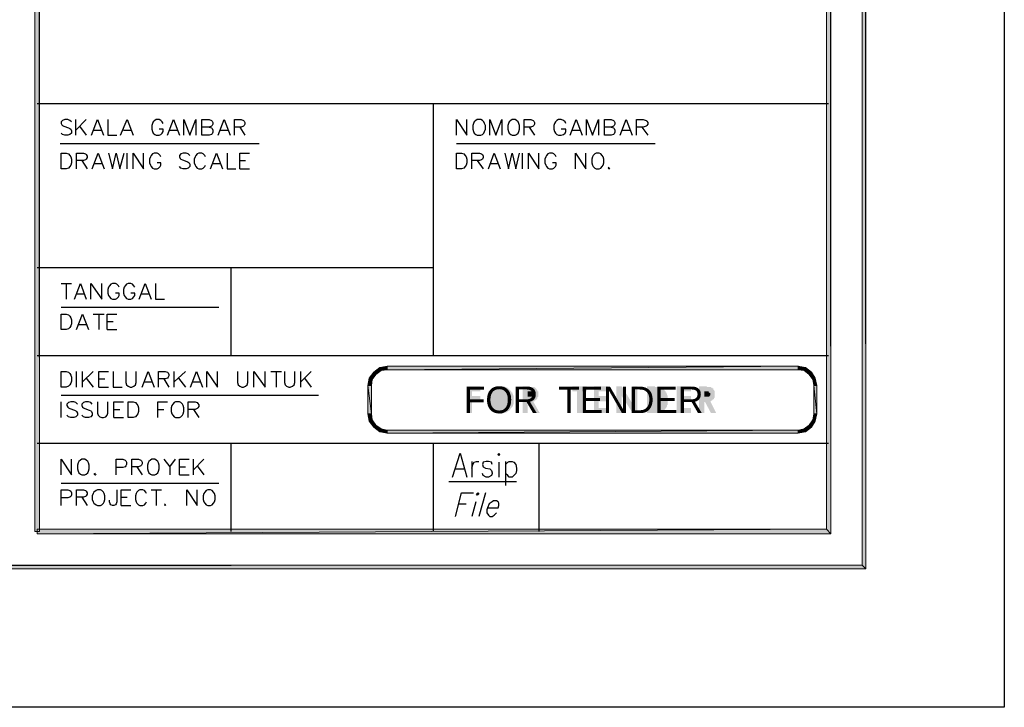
# Model space of a CAD drawing. Header units: millimetres. Extents: x 0 to 420, y 0 to 297.
# Tile 72 of 100: x 364 to 420, y 0 to 39. Entities that reach past the tile are written whole.
import ezdxf

# ---------------------------------------------------------------- set-up
doc = ezdxf.new("R2010")
doc.units = ezdxf.units.MM
for name, color, linetype in [('FILL_000000', 7, 'Continuous'), ('LINE_000000', 7, 'Continuous'), ('TEXT', 7, 'Continuous')]:
    doc.layers.add(name, color=color, linetype=linetype)
doc.layers.add('FILL_245AFF', color=7, linetype='Continuous', true_color=0x245aff)
doc.layers.add('LINE_245AFF', color=7, linetype='Continuous', true_color=0x245aff)

msp = doc.modelspace()

# ---------------------------------------------------------------- hatches: boundary and pattern name
at = {"layer": 'FILL_000000'}
h = msp.add_hatch(color=7, dxfattribs=at)
h.dxf.hatch_style = 1
h.paths.add_polyline_path([(412.284, 7.874), (412.073, 288.84), (412.284, 289.052), (412.284, 7.874)])
h = msp.add_hatch(color=7, dxfattribs=at)
h.dxf.hatch_style = 1
h.paths.add_polyline_path([(412.073, 8.086), (412.284, 7.874), (412.073, 288.84), (412.073, 8.086)])
h = msp.add_hatch(color=7, dxfattribs=at)
h.dxf.hatch_style = 1
h.paths.add_polyline_path([(365.294, 286.935), (365.04, 286.935), (365.294, 9.991), (365.294, 286.935)])
h = msp.add_hatch(color=7, dxfattribs=at)
h.dxf.hatch_style = 1
h.paths.add_polyline_path([(365.04, 286.935), (365.294, 9.991), (365.04, 9.991), (365.04, 286.935)])
h = msp.add_hatch(color=7, dxfattribs=at)
h.dxf.hatch_style = 1
h.paths.add_polyline_path([(410.295, 9.864), (410.041, 286.808), (410.295, 287.062), (410.295, 9.864)])
h = msp.add_hatch(color=7, dxfattribs=at)
h.dxf.hatch_style = 1
h.paths.add_polyline_path([(410.041, 10.118), (410.295, 9.864), (410.041, 286.808), (410.041, 10.118)])
h = msp.add_hatch(color=7, dxfattribs=at)
h.dxf.hatch_style = 1
h.paths.add_polyline_path([(365.167, 10.118), (365.167, 9.864), (410.041, 10.118), (365.167, 10.118)])
h = msp.add_hatch(color=7, dxfattribs=at)
h.dxf.hatch_style = 1
h.paths.add_polyline_path([(365.167, 9.864), (410.041, 10.118), (410.295, 9.864), (365.167, 9.864)])
h = msp.add_hatch(color=7, dxfattribs=at)
h.dxf.hatch_style = 1
h.paths.add_polyline_path([(17.653, 8.086), (17.399, 7.874), (412.073, 8.086), (17.653, 8.086)])
h = msp.add_hatch(color=7, dxfattribs=at)
h.dxf.hatch_style = 1
h.paths.add_polyline_path([(17.399, 7.874), (412.073, 8.086), (412.284, 7.874), (17.399, 7.874)])
at = {"layer": 'FILL_245AFF'}
h = msp.add_hatch(color=7, dxfattribs=at)
h.dxf.hatch_style = 1
h.paths.add_polyline_path([(384.302, 19.05), (384.429, 18.923), (384.048, 18.711), (384.302, 19.05)])
h = msp.add_hatch(color=7, dxfattribs=at)
h.dxf.hatch_style = 1
h.paths.add_polyline_path([(384.641, 19.304), (384.725, 19.135), (384.302, 19.05), (384.641, 19.304)])
h = msp.add_hatch(color=7, dxfattribs=at)
h.dxf.hatch_style = 1
h.paths.add_polyline_path([(384.725, 19.135), (384.302, 19.05), (384.429, 18.923), (384.725, 19.135)])
h = msp.add_hatch(color=7, dxfattribs=at)
h.dxf.hatch_style = 1
h.paths.add_polyline_path([(385.064, 19.389), (385.064, 19.177), (384.641, 19.304), (385.064, 19.389)])
h = msp.add_hatch(color=7, dxfattribs=at)
h.dxf.hatch_style = 1
h.paths.add_polyline_path([(385.064, 19.177), (384.641, 19.304), (384.725, 19.135), (385.064, 19.177)])
h = msp.add_hatch(color=7, dxfattribs=at)
h.dxf.hatch_style = 1
h.paths.add_polyline_path([(385.064, 19.389), (385.064, 19.177), (408.432, 19.389), (385.064, 19.389)])
h = msp.add_hatch(color=7, dxfattribs=at)
h.dxf.hatch_style = 1
h.paths.add_polyline_path([(385.064, 19.177), (408.432, 19.389), (408.432, 19.177), (385.064, 19.177)])
h = msp.add_hatch(color=7, dxfattribs=at)
h.dxf.hatch_style = 1
h.paths.add_polyline_path([(408.855, 19.304), (408.771, 19.135), (408.432, 19.389), (408.855, 19.304)])
h = msp.add_hatch(color=7, dxfattribs=at)
h.dxf.hatch_style = 1
h.paths.add_polyline_path([(408.771, 19.135), (408.432, 19.389), (408.432, 19.177), (408.771, 19.135)])
h = msp.add_hatch(color=7, dxfattribs=at)
h.dxf.hatch_style = 1
h.paths.add_polyline_path([(409.067, 18.923), (408.855, 19.304), (408.771, 19.135), (409.067, 18.923)])
h = msp.add_hatch(color=7, dxfattribs=at)
h.dxf.hatch_style = 1
h.paths.add_polyline_path([(409.194, 19.05), (409.067, 18.923), (408.855, 19.304), (409.194, 19.05)])
h = msp.add_hatch(color=7, dxfattribs=at)
h.dxf.hatch_style = 1
h.paths.add_polyline_path([(409.279, 18.627), (409.194, 19.05), (409.067, 18.923), (409.279, 18.627)])
h = msp.add_hatch(color=7, dxfattribs=at)
h.dxf.hatch_style = 1
h.paths.add_polyline_path([(409.406, 18.711), (409.279, 18.627), (409.194, 19.05), (409.406, 18.711)])
h = msp.add_hatch(color=7, dxfattribs=at)
h.dxf.hatch_style = 1
h.paths.add_polyline_path([(384.048, 18.711), (384.217, 18.627), (383.963, 18.288), (384.048, 18.711)])
h = msp.add_hatch(color=7, dxfattribs=at)
h.dxf.hatch_style = 1
h.paths.add_polyline_path([(384.217, 18.627), (383.963, 18.288), (384.175, 18.288), (384.217, 18.627)])
h = msp.add_hatch(color=7, dxfattribs=at)
h.dxf.hatch_style = 1
h.paths.add_polyline_path([(384.429, 18.923), (384.048, 18.711), (384.217, 18.627), (384.429, 18.923)])
h = msp.add_hatch(color=7, dxfattribs=at)
h.dxf.hatch_style = 1
h.paths.add_polyline_path([(409.321, 18.288), (409.406, 18.711), (409.279, 18.627), (409.321, 18.288)])
h = msp.add_hatch(color=7, dxfattribs=at)
h.dxf.hatch_style = 1
h.paths.add_polyline_path([(409.49, 18.288), (409.321, 18.288), (409.406, 18.711), (409.49, 18.288)])
h = msp.add_hatch(color=7, dxfattribs=at)
h.dxf.hatch_style = 1
h.paths.add_polyline_path([(383.963, 16.679), (384.175, 16.679), (383.963, 18.288), (383.963, 16.679)])
h = msp.add_hatch(color=7, dxfattribs=at)
h.dxf.hatch_style = 1
h.paths.add_polyline_path([(384.175, 16.679), (383.963, 18.288), (384.175, 18.288), (384.175, 16.679)])
h = msp.add_hatch(color=7, dxfattribs=at)
h.dxf.hatch_style = 1
h.paths.add_polyline_path([(389.594, 18.246), (390.356, 18.246), (390.356, 17.949), (389.89, 17.949), (389.89, 17.695), (390.356, 17.695), (390.356, 17.399), (389.89, 17.399), (389.89, 16.722), (389.594, 16.722), (389.594, 18.246)])
h = msp.add_hatch(color=7, dxfattribs=at)
h.dxf.hatch_style = 1
h.paths.add_polyline_path([(391.499, 18.246), (391.541, 18.246), (391.583, 18.246), (391.626, 18.246), (391.668, 18.246), (391.71, 18.246), (391.753, 18.246), (391.753, 18.203), (391.795, 18.203), (391.837, 18.203), (391.837, 18.161), (391.88, 18.161), (391.922, 18.161), (391.922, 18.119), (391.964, 18.119), (392.007, 18.076), (392.049, 18.034), (392.091, 17.992), (392.134, 17.949), (392.134, 17.907), (392.176, 17.907), (392.176, 17.865), (392.176, 17.822), (392.218, 17.822), (392.218, 17.78), (392.218, 17.738), (392.261, 17.738), (392.261, 17.695), (392.261, 17.653), (392.261, 17.611), (392.261, 17.568), (392.261, 17.526), (392.261, 17.484), (392.261, 17.441), (392.261, 17.399), (392.261, 17.357), (392.261, 17.314), (392.261, 17.272), (392.261, 17.23), (392.218, 17.187), (392.218, 17.145), (392.218, 17.103), (392.176, 17.103), (392.176, 17.06), (392.134, 17.018), (392.091, 16.976), (392.091, 16.933), (392.049, 16.933), (392.049, 16.891), (392.007, 16.891), (392.007, 16.849), (391.964, 16.849), (391.922, 16.806), (391.88, 16.806), (391.88, 16.764), (391.837, 16.764), (391.795, 16.764), (391.795, 16.722), (391.753, 16.722), (391.71, 16.722), (391.668, 16.722), (391.626, 16.679), (391.583, 16.679), (391.541, 16.679), (391.499, 16.679), (391.456, 16.679), (391.414, 16.679), (391.372, 16.679), (391.372, 16.722), (391.329, 16.722), (391.287, 16.722), (391.245, 16.722), (391.202, 16.722), (391.202, 16.764), (391.16, 16.764), (391.118, 16.764), (391.118, 16.806), (391.075, 16.806), (391.033, 16.849), (390.991, 16.849), (390.991, 16.891), (390.948, 16.891), (390.948, 16.933), (390.906, 16.933), (390.906, 16.976), (390.864, 17.018), (390.821, 17.06), (390.821, 17.103), (390.779, 17.145), (390.779, 17.187), (390.779, 17.23), (390.737, 17.23), (390.737, 17.272), (390.737, 17.314), (390.737, 17.357), (390.737, 17.399), (390.737, 17.441), (390.737, 17.484), (390.737, 17.526), (390.737, 17.568), (390.737, 17.611), (390.737, 17.653), (390.737, 17.695), (390.779, 17.738), (390.779, 17.78), (390.779, 17.822), (390.821, 17.822), (390.821, 17.865), (390.821, 17.907), (390.864, 17.907), (390.864, 17.949), (390.906, 17.992), (390.948, 18.034), (390.991, 18.076), (391.033, 18.119), (391.075, 18.119), (391.118, 18.161), (391.16, 18.161), (391.16, 18.203), (391.202, 18.203), (391.245, 18.203), (391.245, 18.246), (391.287, 18.246), (391.329, 18.246), (391.372, 18.246), (391.414, 18.246), (391.456, 18.246), (391.499, 18.246)])
h = msp.add_hatch(color=7, dxfattribs=at)
h.dxf.hatch_style = 1
h.paths.add_polyline_path([(391.499, 17.992), (391.499, 17.992), (391.456, 17.992), (391.414, 17.992), (391.372, 17.992), (391.372, 17.949), (391.329, 17.949), (391.287, 17.949), (391.245, 17.949), (391.245, 17.907), (391.202, 17.907), (391.202, 17.865), (391.16, 17.865), (391.16, 17.822), (391.118, 17.822), (391.118, 17.78), (391.075, 17.78), (391.075, 17.738), (391.075, 17.695), (391.033, 17.695), (391.033, 17.653), (391.033, 17.611), (391.033, 17.568), (390.991, 17.526), (390.991, 17.484), (390.991, 17.441), (390.991, 17.399), (391.033, 17.399), (391.033, 17.357), (391.033, 17.314), (391.033, 17.272), (391.033, 17.23), (391.075, 17.23), (391.075, 17.187), (391.118, 17.187), (391.118, 17.145), (391.16, 17.103), (391.202, 17.06), (391.245, 17.06), (391.245, 17.018), (391.287, 17.018), (391.329, 17.018), (391.329, 16.976), (391.372, 16.976), (391.414, 16.976), (391.456, 16.976), (391.499, 16.976), (391.541, 16.976), (391.583, 16.976), (391.626, 16.976), (391.668, 16.976), (391.668, 17.018), (391.71, 17.018), (391.753, 17.018), (391.753, 17.06), (391.795, 17.06), (391.837, 17.103), (391.88, 17.145), (391.922, 17.187), (391.922, 17.23), (391.964, 17.23), (391.964, 17.272), (391.964, 17.314), (391.964, 17.357), (392.007, 17.399), (392.007, 17.441), (392.007, 17.484), (392.007, 17.526), (392.007, 17.568), (391.964, 17.568), (391.964, 17.611), (391.964, 17.653), (391.964, 17.695), (391.922, 17.695), (391.922, 17.738), (391.922, 17.78), (391.88, 17.78), (391.88, 17.822), (391.837, 17.822), (391.837, 17.865), (391.795, 17.865), (391.795, 17.907), (391.753, 17.907), (391.71, 17.949), (391.668, 17.949), (391.626, 17.949), (391.626, 17.992), (391.583, 17.992), (391.541, 17.992), (391.499, 17.992)])
h = msp.add_hatch(color=7, dxfattribs=at)
h.dxf.hatch_style = 1
h.paths.add_polyline_path([(392.769, 18.246), (393.065, 18.246), (393.107, 18.246), (393.15, 18.246), (393.192, 18.246), (393.192, 18.203), (393.234, 18.203), (393.277, 18.203), (393.319, 18.203), (393.361, 18.203), (393.404, 18.203), (393.446, 18.203), (393.446, 18.161), (393.488, 18.161), (393.531, 18.119), (393.573, 18.076), (393.573, 18.034), (393.615, 18.034), (393.615, 17.992), (393.615, 17.949), (393.658, 17.949), (393.658, 17.907), (393.658, 17.865), (393.658, 17.822), (393.658, 17.78), (393.658, 17.738), (393.658, 17.695), (393.658, 17.653), (393.615, 17.611), (393.615, 17.568), (393.573, 17.526), (393.573, 17.484), (393.531, 17.484), (393.488, 17.441), (393.446, 17.441), (393.446, 17.399), (393.404, 17.399), (393.361, 17.399), (393.742, 16.722), (393.404, 16.722), (393.065, 17.357), (393.065, 16.722), (392.769, 16.722), (392.769, 18.246)])
h = msp.add_hatch(color=7, dxfattribs=at)
h.dxf.hatch_style = 1
h.paths.add_polyline_path([(393.065, 17.653), (393.15, 17.653), (393.192, 17.653), (393.234, 17.653), (393.277, 17.653), (393.319, 17.653), (393.319, 17.695), (393.361, 17.695), (393.361, 17.738), (393.404, 17.78), (393.404, 17.822), (393.361, 17.822), (393.361, 17.865), (393.361, 17.907), (393.319, 17.907), (393.277, 17.949), (393.234, 17.949), (393.192, 17.949), (393.15, 17.949), (393.065, 17.949), (393.065, 17.653)])
h = msp.add_hatch(color=7, dxfattribs=at)
h.dxf.hatch_style = 1
h.paths.add_polyline_path([(395.605, 18.246), (396.409, 18.246), (396.409, 17.949), (396.155, 17.949), (396.155, 16.722), (395.859, 16.722), (395.859, 17.949), (395.605, 17.949), (395.605, 18.246)])
h = msp.add_hatch(color=7, dxfattribs=at)
h.dxf.hatch_style = 1
h.paths.add_polyline_path([(396.833, 18.246), (397.637, 18.246), (397.637, 17.949), (397.087, 17.949), (397.087, 17.695), (397.637, 17.695), (397.637, 17.399), (397.087, 17.399), (397.087, 17.018), (397.637, 17.018), (397.637, 16.722), (396.833, 16.722), (396.833, 18.246)])
h = msp.add_hatch(color=7, dxfattribs=at)
h.dxf.hatch_style = 1
h.paths.add_polyline_path([(398.103, 18.246), (398.399, 18.246), (399.034, 17.23), (399.034, 18.246), (399.288, 18.246), (399.288, 16.722), (399.034, 16.722), (398.399, 17.695), (398.399, 16.722), (398.103, 16.722), (398.103, 18.246)])
h = msp.add_hatch(color=7, dxfattribs=at)
h.dxf.hatch_style = 1
h.paths.add_polyline_path([(399.838, 18.246), (400.177, 18.246), (400.219, 18.246), (400.262, 18.246), (400.304, 18.246), (400.304, 18.203), (400.346, 18.203), (400.389, 18.203), (400.431, 18.203), (400.473, 18.203), (400.516, 18.203), (400.558, 18.203), (400.6, 18.161), (400.643, 18.161), (400.685, 18.161), (400.685, 18.119), (400.727, 18.119), (400.77, 18.076), (400.812, 18.076), (400.812, 18.034), (400.854, 17.992), (400.897, 17.949), (400.897, 17.907), (400.939, 17.907), (400.939, 17.865), (400.981, 17.822), (400.981, 17.78), (400.981, 17.738), (401.024, 17.738), (401.024, 17.695), (401.024, 17.653), (401.024, 17.611), (401.024, 17.568), (401.024, 17.526), (401.024, 17.484), (401.024, 17.441), (401.024, 17.399), (401.024, 17.357), (401.024, 17.314), (401.024, 17.272), (401.024, 17.23), (401.024, 17.187), (400.981, 17.187), (400.981, 17.145), (400.981, 17.103), (400.939, 17.06), (400.939, 17.018), (400.897, 17.018), (400.897, 16.976), (400.854, 16.933), (400.854, 16.891), (400.812, 16.891), (400.77, 16.849), (400.727, 16.849), (400.727, 16.806), (400.685, 16.806), (400.643, 16.764), (400.6, 16.764), (400.558, 16.764), (400.516, 16.764), (400.516, 16.722), (400.473, 16.722), (400.431, 16.722), (400.389, 16.722), (400.346, 16.722), (400.304, 16.722), (400.262, 16.722), (400.219, 16.722), (400.177, 16.722), (399.838, 16.722), (399.838, 18.246)])
h = msp.add_hatch(color=7, dxfattribs=at)
h.dxf.hatch_style = 1
h.paths.add_polyline_path([(400.135, 17.949), (400.135, 17.018), (400.262, 17.018), (400.304, 17.018), (400.346, 17.018), (400.389, 17.018), (400.431, 17.018), (400.473, 17.018), (400.516, 17.018), (400.558, 17.06), (400.6, 17.06), (400.6, 17.103), (400.643, 17.103), (400.643, 17.145), (400.685, 17.145), (400.685, 17.187), (400.685, 17.23), (400.727, 17.23), (400.727, 17.272), (400.727, 17.314), (400.727, 17.357), (400.727, 17.399), (400.77, 17.399), (400.77, 17.441), (400.77, 17.484), (400.77, 17.526), (400.727, 17.526), (400.727, 17.568), (400.727, 17.611), (400.727, 17.653), (400.727, 17.695), (400.685, 17.695), (400.685, 17.738), (400.685, 17.78), (400.643, 17.78), (400.643, 17.822), (400.6, 17.822), (400.6, 17.865), (400.558, 17.865), (400.516, 17.907), (400.473, 17.907), (400.431, 17.907), (400.431, 17.949), (400.389, 17.949), (400.346, 17.949), (400.304, 17.949), (400.262, 17.949), (400.219, 17.949), (400.135, 17.949)])
h = msp.add_hatch(color=7, dxfattribs=at)
h.dxf.hatch_style = 1
h.paths.add_polyline_path([(401.532, 18.246), (402.336, 18.246), (402.336, 17.949), (401.786, 17.949), (401.786, 17.695), (402.336, 17.695), (402.336, 17.399), (401.786, 17.399), (401.786, 17.018), (402.336, 17.018), (402.336, 16.722), (401.532, 16.722), (401.532, 18.246)])
h = msp.add_hatch(color=7, dxfattribs=at)
h.dxf.hatch_style = 1
h.paths.add_polyline_path([(402.802, 18.246), (403.14, 18.246), (403.183, 18.246), (403.225, 18.246), (403.267, 18.203), (403.31, 18.203), (403.352, 18.203), (403.394, 18.203), (403.437, 18.203), (403.479, 18.203), (403.479, 18.161), (403.521, 18.161), (403.564, 18.161), (403.564, 18.119), (403.606, 18.119), (403.606, 18.076), (403.648, 18.034), (403.648, 17.992), (403.691, 17.992), (403.691, 17.949), (403.691, 17.907), (403.691, 17.865), (403.691, 17.822), (403.691, 17.78), (403.691, 17.738), (403.691, 17.695), (403.691, 17.653), (403.691, 17.611), (403.648, 17.568), (403.648, 17.526), (403.606, 17.526), (403.606, 17.484), (403.564, 17.484), (403.564, 17.441), (403.521, 17.441), (403.479, 17.399), (403.437, 17.399), (403.775, 16.722), (403.479, 16.722), (403.14, 17.357), (403.098, 17.357), (403.098, 16.722), (402.802, 16.722), (402.802, 18.246)])
h = msp.add_hatch(color=7, dxfattribs=at)
h.dxf.hatch_style = 1
h.paths.add_polyline_path([(403.098, 17.653), (403.183, 17.653), (403.225, 17.653), (403.267, 17.653), (403.31, 17.653), (403.352, 17.653), (403.394, 17.653), (403.394, 17.695), (403.437, 17.738), (403.437, 17.78), (403.437, 17.822), (403.437, 17.865), (403.394, 17.865), (403.394, 17.907), (403.352, 17.907), (403.352, 17.949), (403.31, 17.949), (403.267, 17.949), (403.225, 17.949), (403.183, 17.949), (403.098, 17.949), (403.098, 17.653)])
h = msp.add_hatch(color=7, dxfattribs=at)
h.dxf.hatch_style = 1
h.paths.add_polyline_path([(409.49, 18.288), (409.321, 18.288), (409.49, 16.679), (409.49, 18.288)])
h = msp.add_hatch(color=7, dxfattribs=at)
h.dxf.hatch_style = 1
h.paths.add_polyline_path([(409.321, 18.288), (409.49, 16.679), (409.321, 16.679), (409.321, 18.288)])
h = msp.add_hatch(color=7, dxfattribs=at)
h.dxf.hatch_style = 1
h.paths.add_polyline_path([(383.963, 16.679), (384.175, 16.679), (384.048, 16.256), (383.963, 16.679)])
h = msp.add_hatch(color=7, dxfattribs=at)
h.dxf.hatch_style = 1
h.paths.add_polyline_path([(384.175, 16.679), (384.048, 16.256), (384.217, 16.341), (384.175, 16.679)])
h = msp.add_hatch(color=7, dxfattribs=at)
h.dxf.hatch_style = 1
h.paths.add_polyline_path([(384.048, 16.256), (384.217, 16.341), (384.302, 15.917), (384.048, 16.256)])
h = msp.add_hatch(color=7, dxfattribs=at)
h.dxf.hatch_style = 1
h.paths.add_polyline_path([(384.217, 16.341), (384.302, 15.917), (384.429, 16.044), (384.217, 16.341)])
h = msp.add_hatch(color=7, dxfattribs=at)
h.dxf.hatch_style = 1
h.paths.add_polyline_path([(409.067, 16.044), (409.406, 16.256), (409.279, 16.341), (409.067, 16.044)])
h = msp.add_hatch(color=7, dxfattribs=at)
h.dxf.hatch_style = 1
h.paths.add_polyline_path([(409.194, 15.917), (409.067, 16.044), (409.406, 16.256), (409.194, 15.917)])
h = msp.add_hatch(color=7, dxfattribs=at)
h.dxf.hatch_style = 1
h.paths.add_polyline_path([(409.406, 16.256), (409.279, 16.341), (409.49, 16.679), (409.406, 16.256)])
h = msp.add_hatch(color=7, dxfattribs=at)
h.dxf.hatch_style = 1
h.paths.add_polyline_path([(409.279, 16.341), (409.49, 16.679), (409.321, 16.679), (409.279, 16.341)])
h = msp.add_hatch(color=7, dxfattribs=at)
h.dxf.hatch_style = 1
h.paths.add_polyline_path([(384.302, 15.917), (384.429, 16.044), (384.641, 15.663), (384.302, 15.917)])
h = msp.add_hatch(color=7, dxfattribs=at)
h.dxf.hatch_style = 1
h.paths.add_polyline_path([(384.429, 16.044), (384.641, 15.663), (384.725, 15.833), (384.429, 16.044)])
h = msp.add_hatch(color=7, dxfattribs=at)
h.dxf.hatch_style = 1
h.paths.add_polyline_path([(384.641, 15.663), (384.725, 15.833), (385.064, 15.579), (384.641, 15.663)])
h = msp.add_hatch(color=7, dxfattribs=at)
h.dxf.hatch_style = 1
h.paths.add_polyline_path([(384.725, 15.833), (385.064, 15.579), (385.064, 15.748), (384.725, 15.833)])
h = msp.add_hatch(color=7, dxfattribs=at)
h.dxf.hatch_style = 1
h.paths.add_polyline_path([(408.432, 15.579), (408.432, 15.748), (385.064, 15.579), (408.432, 15.579)])
h = msp.add_hatch(color=7, dxfattribs=at)
h.dxf.hatch_style = 1
h.paths.add_polyline_path([(408.432, 15.748), (385.064, 15.579), (385.064, 15.748), (408.432, 15.748)])
h = msp.add_hatch(color=7, dxfattribs=at)
h.dxf.hatch_style = 1
h.paths.add_polyline_path([(408.432, 15.748), (408.855, 15.663), (408.771, 15.833), (408.432, 15.748)])
h = msp.add_hatch(color=7, dxfattribs=at)
h.dxf.hatch_style = 1
h.paths.add_polyline_path([(408.432, 15.579), (408.432, 15.748), (408.855, 15.663), (408.432, 15.579)])
h = msp.add_hatch(color=7, dxfattribs=at)
h.dxf.hatch_style = 1
h.paths.add_polyline_path([(408.771, 15.833), (409.194, 15.917), (409.067, 16.044), (408.771, 15.833)])
h = msp.add_hatch(color=7, dxfattribs=at)
h.dxf.hatch_style = 1
h.paths.add_polyline_path([(408.855, 15.663), (408.771, 15.833), (409.194, 15.917), (408.855, 15.663)])

# ---------------------------------------------------------------- linework, layer by layer
at = {"layer": 'LINE_000000', "lineweight": 25}
for p, q in [((410.168, 34.29), (365.167, 34.29)), ((387.689, 34.29), (387.689, 19.981)), ((367.369, 32.512), (367.369, 33.401)), ((367.961, 33.401), (367.369, 32.808)), ((367.58, 33.02), (367.961, 32.512)), ((368.385, 32.808), (368.808, 32.808)), ((370.078, 32.808), (370.501, 32.808)), ((372.703, 32.808), (373.126, 32.808)), ((375.581, 32.808), (376.005, 32.808)), ((376.682, 32.978), (376.978, 32.512)), ((393.15, 32.978), (393.446, 32.512)), ((395.605, 32.808), (396.028, 32.808)), ((398.441, 32.808), (398.865, 32.808)), ((399.542, 32.978), (399.881, 32.512)), ((366.48, 32.046), (377.783, 32.046)), ((389.001, 32.046), (400.304, 32.046)), ((370.29, 30.607), (370.29, 31.496)), ((392.769, 30.607), (392.769, 31.496)), ((367.707, 31.073), (368.004, 30.607)), ((368.427, 30.903), (368.85, 30.903)), ((375.158, 30.903), (375.581, 30.903)), ((376.682, 31.073), (377.021, 31.073)), ((390.186, 31.073), (390.525, 30.607)), ((390.948, 30.903), (391.372, 30.903)), ((376.682, 30.607), (377.232, 30.607)), ((387.689, 24.977), (365.167, 24.977)), ((376.174, 24.977), (376.174, 19.981)), ((366.522, 24.088), (367.115, 24.088)), ((366.818, 24.088), (366.818, 23.199)), ((367.411, 23.495), (367.834, 23.495)), ((371.094, 23.495), (371.517, 23.495)), ((366.522, 22.733), (375.497, 22.733)), ((368.342, 22.352), (368.977, 22.352)), ((368.681, 22.352), (368.681, 21.463)), ((369.147, 21.929), (369.485, 21.929)), ((367.538, 21.759), (367.961, 21.759)), ((369.147, 21.463), (369.697, 21.463)), ((410.168, 19.981), (365.167, 19.981)), ((367.411, 18.203), (367.411, 19.092)), ((367.75, 18.203), (367.75, 19.092)), ((368.342, 19.092), (367.75, 18.5)), ((372.957, 18.203), (372.957, 19.092)), ((373.592, 19.092), (372.957, 18.5)), ((378.46, 19.092), (379.053, 19.092)), ((378.756, 19.092), (378.756, 18.203)), ((380.153, 18.203), (380.153, 19.092)), ((380.746, 19.092), (380.153, 18.5)), ((367.961, 18.711), (368.342, 18.203)), ((368.681, 18.669), (369.02, 18.669)), ((371.263, 18.5), (371.687, 18.5)), ((372.364, 18.669), (372.66, 18.203)), ((373.211, 18.711), (373.592, 18.203)), ((374.015, 18.5), (374.438, 18.5)), ((380.365, 18.711), (380.746, 18.203)), ((368.681, 18.203), (369.231, 18.203)), ((366.522, 17.738), (381.169, 17.738)), ((366.522, 16.468), (366.522, 17.357)), ((369.528, 16.933), (369.866, 16.933)), ((372.025, 16.933), (372.364, 16.933)), ((374.057, 16.933), (374.354, 16.468)), ((369.528, 16.468), (370.078, 16.468)), ((410.168, 14.986), (365.167, 14.986)), ((376.174, 14.986), (376.174, 9.991)), ((387.689, 14.986), (387.689, 9.991)), ((393.7, 14.986), (393.7, 9.991)), ((374.057, 13.208), (374.057, 14.097)), ((374.65, 14.097), (374.057, 13.504)), ((370.84, 13.674), (371.136, 13.208)), ((372.703, 13.674), (372.703, 13.208)), ((373.253, 13.674), (373.592, 13.674)), ((374.269, 13.716), (374.65, 13.208)), ((388.959, 13.547), (389.467, 13.547)), ((389.89, 13.97), (389.89, 13.081)), ((391.414, 13.928), (391.414, 13.081)), ((391.795, 13.97), (391.795, 12.615)), ((373.253, 13.208), (373.803, 13.208)), ((366.522, 12.742), (375.497, 12.742)), ((371.644, 12.361), (372.237, 12.361)), ((371.941, 12.361), (371.941, 11.472)), ((388.578, 12.827), (392.43, 12.827)), ((367.707, 11.938), (368.004, 11.472)), ((369.951, 11.938), (370.29, 11.938)), ((390.652, 12.192), (390.271, 10.837)), ((369.951, 11.472), (370.501, 11.472)), ((389.128, 11.557), (389.551, 11.557)), ((390.102, 11.684), (389.89, 10.837))]:
    msp.add_line(p, q, dxfattribs=at)
for points in [[(0.212, 0), (0.212, 296.926), (420.158, 296.926), (420.158, 0), (0.212, 0)], [(390.186, 33.401), (390.102, 33.359), (390.017, 33.274), (389.975, 33.189), (389.932, 33.062), (389.932, 32.851), (389.975, 32.724), (390.017, 32.639), (390.102, 32.554), (390.186, 32.512), (390.398, 32.512), (390.483, 32.554), (390.567, 32.639), (390.61, 32.724), (390.652, 32.851), (390.652, 33.062), (390.61, 33.189), (390.567, 33.274), (390.483, 33.359), (390.398, 33.401), (390.186, 33.401)], [(392.176, 33.401), (392.091, 33.359), (392.007, 33.274), (391.964, 33.189), (391.922, 33.062), (391.922, 32.851), (391.964, 32.724), (392.007, 32.639), (392.091, 32.554), (392.176, 32.512), (392.345, 32.512), (392.43, 32.554), (392.515, 32.639), (392.557, 32.724), (392.599, 32.851), (392.599, 33.062), (392.557, 33.189), (392.515, 33.274), (392.43, 33.359), (392.345, 33.401), (392.176, 33.401)], [(366.522, 30.607), (366.522, 31.496), (366.818, 31.496), (366.945, 31.454), (367.03, 31.369), (367.072, 31.284), (367.115, 31.157), (367.115, 30.946), (367.072, 30.819), (367.03, 30.734), (366.945, 30.649), (366.818, 30.607), (366.522, 30.607)], [(389.001, 30.607), (389.001, 31.496), (389.297, 31.496), (389.424, 31.454), (389.509, 31.369), (389.551, 31.284), (389.594, 31.157), (389.594, 30.946), (389.551, 30.819), (389.509, 30.734), (389.424, 30.649), (389.297, 30.607), (389.001, 30.607)], [(396.96, 31.496), (396.875, 31.454), (396.79, 31.369), (396.748, 31.284), (396.706, 31.157), (396.706, 30.946), (396.748, 30.819), (396.79, 30.734), (396.875, 30.649), (396.96, 30.607), (397.129, 30.607), (397.214, 30.649), (397.298, 30.734), (397.341, 30.819), (397.383, 30.946), (397.383, 31.157), (397.341, 31.284), (397.298, 31.369), (397.214, 31.454), (397.129, 31.496), (396.96, 31.496)], [(366.522, 21.463), (366.522, 22.352), (366.818, 22.352), (366.945, 22.31), (367.03, 22.225), (367.072, 22.14), (367.115, 22.013), (367.115, 21.802), (367.072, 21.675), (367.03, 21.59), (366.945, 21.505), (366.818, 21.463), (366.522, 21.463)], [(366.522, 18.203), (366.522, 19.092), (366.818, 19.092), (366.945, 19.05), (367.03, 18.965), (367.072, 18.881), (367.115, 18.754), (367.115, 18.542), (367.072, 18.415), (367.03, 18.33), (366.945, 18.246), (366.818, 18.203), (366.522, 18.203)], [(370.332, 16.468), (370.332, 17.357), (370.628, 17.357), (370.755, 17.314), (370.84, 17.23), (370.882, 17.145), (370.925, 17.018), (370.925, 16.806), (370.882, 16.679), (370.84, 16.595), (370.755, 16.51), (370.628, 16.468), (370.332, 16.468)], [(373.041, 17.357), (372.957, 17.314), (372.872, 17.23), (372.83, 17.145), (372.787, 17.018), (372.787, 16.806), (372.83, 16.679), (372.872, 16.595), (372.957, 16.51), (373.041, 16.468), (373.253, 16.468), (373.338, 16.51), (373.422, 16.595), (373.465, 16.679), (373.507, 16.806), (373.507, 17.018), (373.465, 17.145), (373.422, 17.23), (373.338, 17.314), (373.253, 17.357), (373.041, 17.357)], [(367.707, 14.097), (367.623, 14.055), (367.538, 13.97), (367.496, 13.885), (367.453, 13.758), (367.453, 13.547), (367.496, 13.42), (367.538, 13.335), (367.623, 13.25), (367.707, 13.208), (367.877, 13.208), (367.961, 13.25), (368.046, 13.335), (368.088, 13.42), (368.131, 13.547), (368.131, 13.758), (368.088, 13.885), (368.046, 13.97), (367.961, 14.055), (367.877, 14.097), (367.707, 14.097)], [(371.687, 14.097), (371.602, 14.055), (371.517, 13.97), (371.475, 13.885), (371.433, 13.758), (371.433, 13.547), (371.475, 13.42), (371.517, 13.335), (371.602, 13.25), (371.687, 13.208), (371.856, 13.208), (371.941, 13.25), (372.025, 13.335), (372.068, 13.42), (372.11, 13.547), (372.11, 13.758), (372.068, 13.885), (372.025, 13.97), (371.941, 14.055), (371.856, 14.097), (371.687, 14.097)], [(391.372, 14.351), (391.414, 14.436), (391.456, 14.351), (391.414, 14.309), (391.372, 14.351)], [(368.596, 12.361), (368.512, 12.319), (368.385, 12.234), (368.342, 12.15), (368.3, 12.023), (368.3, 11.811), (368.342, 11.684), (368.385, 11.599), (368.512, 11.515), (368.596, 11.472), (368.766, 11.472), (368.85, 11.515), (368.935, 11.599), (368.977, 11.684), (369.02, 11.811), (369.02, 12.023), (368.977, 12.15), (368.935, 12.234), (368.85, 12.319), (368.766, 12.361), (368.596, 12.361)], [(374.862, 12.361), (374.777, 12.319), (374.692, 12.234), (374.65, 12.15), (374.608, 12.023), (374.608, 11.811), (374.65, 11.684), (374.692, 11.599), (374.777, 11.515), (374.862, 11.472), (375.031, 11.472), (375.116, 11.515), (375.2, 11.599), (375.243, 11.684), (375.285, 11.811), (375.285, 12.023), (375.243, 12.15), (375.2, 12.234), (375.116, 12.319), (375.031, 12.361), (374.862, 12.361)], [(390.144, 12.107), (390.229, 12.192), (390.271, 12.107), (390.186, 12.065), (390.144, 12.107)]]:
    msp.add_lwpolyline(points, close=True, dxfattribs=at)
at = {"layer": 'LINE_000000', "lineweight": 0}
for points in [[(412.284, 7.874), (412.073, 288.84), (412.284, 289.052), (412.284, 7.874)], [(412.073, 8.086), (412.284, 7.874), (412.073, 288.84), (412.073, 8.086)], [(365.294, 286.935), (365.04, 286.935), (365.294, 9.991), (365.294, 286.935)], [(365.04, 286.935), (365.294, 9.991), (365.04, 9.991), (365.04, 286.935)], [(410.295, 9.864), (410.041, 286.808), (410.295, 287.062), (410.295, 9.864)], [(410.041, 10.118), (410.295, 9.864), (410.041, 286.808), (410.041, 10.118)], [(365.167, 10.118), (365.167, 9.864), (410.041, 10.118), (365.167, 10.118)], [(365.167, 9.864), (410.041, 10.118), (410.295, 9.864), (365.167, 9.864)], [(17.653, 8.086), (17.399, 7.874), (412.073, 8.086), (17.653, 8.086)], [(17.399, 7.874), (412.073, 8.086), (412.284, 7.874), (17.399, 7.874)]]:
    msp.add_lwpolyline(points, close=True, dxfattribs=at)
at = {"layer": 'LINE_000000', "lineweight": 25}
for points in [[(367.115, 33.274), (367.03, 33.359), (366.903, 33.401), (366.734, 33.401), (366.607, 33.359), (366.522, 33.274), (366.522, 33.189), (366.564, 33.105), (366.607, 33.062), (366.691, 33.02), (366.945, 32.935), (367.03, 32.893), (367.072, 32.851), (367.115, 32.766), (367.115, 32.639), (367.03, 32.554), (366.903, 32.512), (366.734, 32.512), (366.607, 32.554), (366.522, 32.639)], [(368.258, 32.512), (368.596, 33.401), (368.935, 32.512)], [(369.189, 33.401), (369.189, 32.512), (369.697, 32.512)], [(369.909, 32.512), (370.29, 33.401), (370.628, 32.512)], [(372.322, 33.189), (372.279, 33.274), (372.195, 33.359), (372.11, 33.401), (371.941, 33.401), (371.856, 33.359), (371.771, 33.274), (371.729, 33.189), (371.687, 33.062), (371.687, 32.851), (371.729, 32.724), (371.771, 32.639), (371.856, 32.554), (371.941, 32.512), (372.11, 32.512), (372.195, 32.554), (372.279, 32.639), (372.322, 32.724), (372.322, 32.851), (372.11, 32.851)], [(372.576, 32.512), (372.914, 33.401), (373.253, 32.512)], [(373.507, 32.512), (373.507, 33.401), (373.846, 32.512), (374.184, 33.401), (374.184, 32.512)], [(374.946, 32.978), (375.073, 32.935), (375.116, 32.893), (375.158, 32.808), (375.158, 32.681), (375.116, 32.597), (375.073, 32.554), (374.946, 32.512), (374.523, 32.512), (374.523, 33.401), (374.946, 33.401), (375.073, 33.359), (375.116, 33.316), (375.158, 33.232), (375.158, 33.147), (375.116, 33.062), (375.073, 33.02), (374.946, 32.978), (374.523, 32.978)], [(375.454, 32.512), (375.793, 33.401), (376.132, 32.512)], [(376.386, 32.512), (376.386, 33.401), (376.767, 33.401), (376.894, 33.359), (376.936, 33.316), (376.978, 33.232), (376.978, 33.147), (376.936, 33.062), (376.894, 33.02), (376.767, 32.978), (376.386, 32.978)], [(389.001, 32.512), (389.001, 33.401), (389.594, 32.512), (389.594, 33.401)], [(390.906, 32.512), (390.906, 33.401), (391.245, 32.512), (391.583, 33.401), (391.583, 32.512)], [(392.853, 32.512), (392.853, 33.401), (393.234, 33.401), (393.361, 33.359), (393.404, 33.316), (393.446, 33.232), (393.446, 33.147), (393.404, 33.062), (393.361, 33.02), (393.234, 32.978), (392.853, 32.978)], [(395.224, 33.189), (395.182, 33.274), (395.097, 33.359), (394.97, 33.401), (394.801, 33.401), (394.716, 33.359), (394.631, 33.274), (394.589, 33.189), (394.547, 33.062), (394.547, 32.851), (394.589, 32.724), (394.631, 32.639), (394.716, 32.554), (394.801, 32.512), (394.97, 32.512), (395.097, 32.554), (395.182, 32.639), (395.224, 32.724), (395.224, 32.851), (394.97, 32.851)], [(395.478, 32.512), (395.817, 33.401), (396.155, 32.512)], [(396.409, 32.512), (396.409, 33.401), (396.748, 32.512), (397.087, 33.401), (397.087, 32.512)], [(397.806, 32.978), (397.933, 32.935), (397.976, 32.893), (398.018, 32.808), (398.018, 32.681), (397.976, 32.597), (397.933, 32.554), (397.806, 32.512), (397.425, 32.512), (397.425, 33.401), (397.806, 33.401), (397.933, 33.359), (397.976, 33.316), (398.018, 33.232), (398.018, 33.147), (397.976, 33.062), (397.933, 33.02), (397.806, 32.978), (397.425, 32.978)], [(398.314, 32.512), (398.653, 33.401), (398.992, 32.512)], [(399.246, 32.512), (399.246, 33.401), (399.627, 33.401), (399.796, 33.359), (399.838, 33.316), (399.881, 33.232), (399.881, 33.147), (399.838, 33.062), (399.796, 33.02), (399.627, 32.978), (399.246, 32.978)], [(367.411, 30.607), (367.411, 31.496), (367.792, 31.496), (367.919, 31.454), (367.961, 31.411), (368.004, 31.327), (368.004, 31.242), (367.961, 31.157), (367.919, 31.115), (367.792, 31.073), (367.411, 31.073)], [(368.3, 30.607), (368.639, 31.496), (368.977, 30.607)], [(369.231, 31.496), (369.443, 30.607), (369.655, 31.496), (369.866, 30.607), (370.12, 31.496)], [(370.628, 30.607), (370.628, 31.496), (371.221, 30.607), (371.221, 31.496)], [(372.195, 31.284), (372.152, 31.369), (372.068, 31.454), (371.983, 31.496), (371.814, 31.496), (371.729, 31.454), (371.644, 31.369), (371.602, 31.284), (371.56, 31.157), (371.56, 30.946), (371.602, 30.819), (371.644, 30.734), (371.729, 30.649), (371.814, 30.607), (371.983, 30.607), (372.068, 30.649), (372.152, 30.734), (372.195, 30.819), (372.195, 30.946), (371.983, 30.946)], [(373.846, 31.369), (373.761, 31.454), (373.634, 31.496), (373.465, 31.496), (373.338, 31.454), (373.253, 31.369), (373.253, 31.284), (373.295, 31.2), (373.338, 31.157), (373.422, 31.115), (373.676, 31.03), (373.761, 30.988), (373.803, 30.946), (373.846, 30.861), (373.846, 30.734), (373.761, 30.649), (373.634, 30.607), (373.465, 30.607), (373.338, 30.649), (373.253, 30.734)], [(374.735, 31.284), (374.692, 31.369), (374.608, 31.454), (374.523, 31.496), (374.354, 31.496), (374.269, 31.454), (374.184, 31.369), (374.142, 31.284), (374.1, 31.157), (374.1, 30.946), (374.142, 30.819), (374.184, 30.734), (374.269, 30.649), (374.354, 30.607), (374.523, 30.607), (374.608, 30.649), (374.692, 30.734), (374.735, 30.819)], [(375.031, 30.607), (375.37, 31.496), (375.708, 30.607)], [(375.962, 31.496), (375.962, 30.607), (376.47, 30.607)], [(376.682, 30.607), (376.682, 31.496), (377.232, 31.496)], [(389.89, 30.607), (389.89, 31.496), (390.313, 31.496), (390.44, 31.454), (390.483, 31.411), (390.525, 31.327), (390.525, 31.242), (390.483, 31.157), (390.44, 31.115), (390.313, 31.073), (389.89, 31.073)], [(390.821, 30.607), (391.16, 31.496), (391.499, 30.607)], [(391.753, 31.496), (391.964, 30.607), (392.176, 31.496), (392.388, 30.607), (392.599, 31.496)], [(393.107, 30.607), (393.107, 31.496), (393.7, 30.607), (393.7, 31.496)], [(394.674, 31.284), (394.631, 31.369), (394.547, 31.454), (394.462, 31.496), (394.293, 31.496), (394.208, 31.454), (394.123, 31.369), (394.081, 31.284), (394.039, 31.157), (394.039, 30.946), (394.081, 30.819), (394.123, 30.734), (394.208, 30.649), (394.293, 30.607), (394.462, 30.607), (394.547, 30.649), (394.631, 30.734), (394.674, 30.819), (394.674, 30.946), (394.462, 30.946)], [(395.774, 30.607), (395.774, 31.496), (396.367, 30.607), (396.367, 31.496)], [(397.679, 30.692), (397.637, 30.649), (397.679, 30.607), (397.722, 30.649)], [(367.284, 23.199), (367.623, 24.088), (367.961, 23.199)], [(368.215, 23.199), (368.215, 24.088), (368.85, 23.199), (368.85, 24.088)], [(369.824, 23.876), (369.782, 23.961), (369.697, 24.045), (369.612, 24.088), (369.443, 24.088), (369.358, 24.045), (369.274, 23.961), (369.231, 23.876), (369.189, 23.749), (369.189, 23.537), (369.231, 23.41), (369.274, 23.326), (369.358, 23.241), (369.443, 23.199), (369.612, 23.199), (369.697, 23.241), (369.782, 23.326), (369.824, 23.41), (369.824, 23.537), (369.612, 23.537)], [(370.713, 23.876), (370.671, 23.961), (370.586, 24.045), (370.501, 24.088), (370.332, 24.088), (370.247, 24.045), (370.163, 23.961), (370.12, 23.876), (370.078, 23.749), (370.078, 23.537), (370.12, 23.41), (370.163, 23.326), (370.247, 23.241), (370.332, 23.199), (370.501, 23.199), (370.586, 23.241), (370.671, 23.326), (370.713, 23.41), (370.713, 23.537), (370.501, 23.537)], [(370.967, 23.199), (371.306, 24.088), (371.644, 23.199)], [(371.898, 24.088), (371.898, 23.199), (372.406, 23.199)], [(367.411, 21.463), (367.75, 22.352), (368.088, 21.463)], [(369.147, 21.463), (369.147, 22.352), (369.697, 22.352)], [(368.681, 18.203), (368.681, 19.092), (369.231, 19.092)], [(369.485, 19.092), (369.485, 18.203), (369.993, 18.203)], [(370.205, 19.092), (370.205, 18.457), (370.247, 18.33), (370.332, 18.246), (370.459, 18.203), (370.544, 18.203), (370.671, 18.246), (370.755, 18.33), (370.798, 18.457), (370.798, 19.092)], [(371.136, 18.203), (371.475, 19.092), (371.814, 18.203)], [(372.068, 18.203), (372.068, 19.092), (372.449, 19.092), (372.576, 19.05), (372.618, 19.008), (372.66, 18.923), (372.66, 18.838), (372.618, 18.754), (372.576, 18.711), (372.449, 18.669), (372.068, 18.669)], [(373.888, 18.203), (374.227, 19.092), (374.565, 18.203)], [(374.819, 18.203), (374.819, 19.092), (375.412, 18.203), (375.412, 19.092)], [(376.555, 19.092), (376.555, 18.457), (376.597, 18.33), (376.682, 18.246), (376.809, 18.203), (376.894, 18.203), (377.021, 18.246), (377.105, 18.33), (377.148, 18.457), (377.148, 19.092)], [(377.486, 18.203), (377.486, 19.092), (378.121, 18.203), (378.121, 19.092)], [(379.222, 19.092), (379.222, 18.457), (379.264, 18.33), (379.349, 18.246), (379.476, 18.203), (379.561, 18.203), (379.688, 18.246), (379.772, 18.33), (379.815, 18.457), (379.815, 19.092)], [(367.453, 17.23), (367.369, 17.314), (367.242, 17.357), (367.072, 17.357), (366.945, 17.314), (366.861, 17.23), (366.861, 17.145), (366.903, 17.06), (366.945, 17.018), (367.03, 16.976), (367.284, 16.891), (367.369, 16.849), (367.411, 16.806), (367.453, 16.722), (367.453, 16.595), (367.369, 16.51), (367.242, 16.468), (367.072, 16.468), (366.945, 16.51), (366.861, 16.595)], [(368.3, 17.23), (368.215, 17.314), (368.088, 17.357), (367.919, 17.357), (367.792, 17.314), (367.707, 17.23), (367.707, 17.145), (367.75, 17.06), (367.792, 17.018), (367.877, 16.976), (368.131, 16.891), (368.215, 16.849), (368.258, 16.806), (368.3, 16.722), (368.3, 16.595), (368.215, 16.51), (368.088, 16.468), (367.919, 16.468), (367.792, 16.51), (367.707, 16.595)], [(368.596, 17.357), (368.596, 16.722), (368.639, 16.595), (368.723, 16.51), (368.85, 16.468), (368.935, 16.468), (369.062, 16.51), (369.147, 16.595), (369.189, 16.722), (369.189, 17.357)], [(369.528, 16.468), (369.528, 17.357), (370.078, 17.357)], [(372.025, 16.468), (372.025, 17.357), (372.576, 17.357)], [(373.761, 16.468), (373.761, 17.357), (374.142, 17.357), (374.269, 17.314), (374.311, 17.272), (374.354, 17.187), (374.354, 17.103), (374.311, 17.018), (374.269, 16.976), (374.142, 16.933), (373.761, 16.933)], [(366.522, 13.208), (366.522, 14.097), (367.115, 13.208), (367.115, 14.097)], [(369.655, 13.208), (369.655, 14.097), (370.036, 14.097), (370.163, 14.055), (370.205, 14.012), (370.247, 13.928), (370.247, 13.801), (370.205, 13.716), (370.163, 13.674), (370.036, 13.631), (369.655, 13.631)], [(370.544, 13.208), (370.544, 14.097), (370.925, 14.097), (371.052, 14.055), (371.094, 14.012), (371.136, 13.928), (371.136, 13.843), (371.094, 13.758), (371.052, 13.716), (370.925, 13.674), (370.544, 13.674)], [(372.364, 14.097), (372.703, 13.674), (373.041, 14.097)], [(373.253, 13.208), (373.253, 14.097), (373.803, 14.097)], [(388.789, 13.081), (389.213, 14.436), (389.594, 13.081)], [(389.89, 13.589), (389.932, 13.801), (390.017, 13.928), (390.144, 13.97), (390.271, 13.97)], [(391.033, 13.801), (390.991, 13.928), (390.821, 13.97), (390.694, 13.97), (390.525, 13.928), (390.483, 13.801), (390.525, 13.674), (390.652, 13.589), (390.906, 13.547), (390.991, 13.462), (391.033, 13.335), (391.033, 13.293), (390.991, 13.166), (390.821, 13.081), (390.694, 13.081), (390.525, 13.166), (390.483, 13.293)], [(391.795, 13.801), (391.922, 13.928), (392.007, 13.97), (392.176, 13.97), (392.261, 13.928), (392.388, 13.801), (392.43, 13.589), (392.43, 13.462), (392.388, 13.293), (392.261, 13.166), (392.176, 13.081), (392.007, 13.081), (391.922, 13.166), (391.795, 13.293)], [(368.469, 13.293), (368.385, 13.25), (368.469, 13.208), (368.512, 13.25)], [(366.522, 11.472), (366.522, 12.361), (366.903, 12.361), (367.03, 12.319), (367.072, 12.277), (367.115, 12.192), (367.115, 12.065), (367.072, 11.98), (367.03, 11.938), (366.903, 11.896), (366.522, 11.896)], [(367.411, 11.472), (367.411, 12.361), (367.792, 12.361), (367.919, 12.319), (367.961, 12.277), (368.004, 12.192), (368.004, 12.107), (367.961, 12.023), (367.919, 11.98), (367.792, 11.938), (367.411, 11.938)], [(369.697, 12.361), (369.697, 11.684), (369.655, 11.557), (369.612, 11.515), (369.528, 11.472), (369.443, 11.472), (369.358, 11.515), (369.316, 11.557), (369.274, 11.684), (369.274, 11.769)], [(369.951, 11.472), (369.951, 12.361), (370.501, 12.361)], [(371.39, 12.15), (371.348, 12.234), (371.263, 12.319), (371.179, 12.361), (371.009, 12.361), (370.925, 12.319), (370.84, 12.234), (370.798, 12.15), (370.755, 12.023), (370.755, 11.811), (370.798, 11.684), (370.84, 11.599), (370.925, 11.515), (371.009, 11.472), (371.179, 11.472), (371.263, 11.515), (371.348, 11.599), (371.39, 11.684)], [(373.676, 11.472), (373.676, 12.361), (374.269, 11.472), (374.269, 12.361)], [(388.959, 10.837), (389.297, 12.192), (389.975, 12.192)], [(372.449, 11.557), (372.406, 11.515), (372.449, 11.472), (372.491, 11.515)], [(390.779, 11.345), (391.372, 11.345), (391.414, 11.472), (391.414, 11.599), (391.372, 11.684), (391.287, 11.726), (391.118, 11.726), (391.033, 11.684), (390.864, 11.557), (390.779, 11.345), (390.737, 11.218), (390.737, 11.049), (390.821, 10.922), (390.906, 10.837), (391.033, 10.837), (391.16, 10.922), (391.287, 11.049)]]:
    msp.add_lwpolyline(points, dxfattribs=at)
at = {"layer": 'LINE_245AFF', "lineweight": 0}
for points in [[(384.302, 19.05), (384.429, 18.923), (384.048, 18.711), (384.302, 19.05)], [(384.641, 19.304), (384.725, 19.135), (384.302, 19.05), (384.641, 19.304)], [(384.725, 19.135), (384.302, 19.05), (384.429, 18.923), (384.725, 19.135)], [(385.064, 19.389), (385.064, 19.177), (384.641, 19.304), (385.064, 19.389)], [(385.064, 19.177), (384.641, 19.304), (384.725, 19.135), (385.064, 19.177)], [(385.064, 19.389), (385.064, 19.177), (408.432, 19.389), (385.064, 19.389)], [(385.064, 19.177), (408.432, 19.389), (408.432, 19.177), (385.064, 19.177)], [(408.855, 19.304), (408.771, 19.135), (408.432, 19.389), (408.855, 19.304)], [(408.771, 19.135), (408.432, 19.389), (408.432, 19.177), (408.771, 19.135)], [(409.067, 18.923), (408.855, 19.304), (408.771, 19.135), (409.067, 18.923)], [(409.194, 19.05), (409.067, 18.923), (408.855, 19.304), (409.194, 19.05)], [(409.279, 18.627), (409.194, 19.05), (409.067, 18.923), (409.279, 18.627)], [(409.406, 18.711), (409.279, 18.627), (409.194, 19.05), (409.406, 18.711)], [(384.048, 18.711), (384.217, 18.627), (383.963, 18.288), (384.048, 18.711)], [(384.217, 18.627), (383.963, 18.288), (384.175, 18.288), (384.217, 18.627)], [(384.429, 18.923), (384.048, 18.711), (384.217, 18.627), (384.429, 18.923)], [(409.321, 18.288), (409.406, 18.711), (409.279, 18.627), (409.321, 18.288)], [(409.49, 18.288), (409.321, 18.288), (409.406, 18.711), (409.49, 18.288)], [(383.963, 16.679), (384.175, 16.679), (383.963, 18.288), (383.963, 16.679)], [(384.175, 16.679), (383.963, 18.288), (384.175, 18.288), (384.175, 16.679)], [(409.49, 18.288), (409.321, 18.288), (409.49, 16.679), (409.49, 18.288)], [(409.321, 18.288), (409.49, 16.679), (409.321, 16.679), (409.321, 18.288)], [(383.963, 16.679), (384.175, 16.679), (384.048, 16.256), (383.963, 16.679)], [(384.175, 16.679), (384.048, 16.256), (384.217, 16.341), (384.175, 16.679)], [(384.048, 16.256), (384.217, 16.341), (384.302, 15.917), (384.048, 16.256)], [(384.217, 16.341), (384.302, 15.917), (384.429, 16.044), (384.217, 16.341)], [(409.067, 16.044), (409.406, 16.256), (409.279, 16.341), (409.067, 16.044)], [(409.194, 15.917), (409.067, 16.044), (409.406, 16.256), (409.194, 15.917)], [(409.406, 16.256), (409.279, 16.341), (409.49, 16.679), (409.406, 16.256)], [(409.279, 16.341), (409.49, 16.679), (409.321, 16.679), (409.279, 16.341)], [(384.302, 15.917), (384.429, 16.044), (384.641, 15.663), (384.302, 15.917)], [(384.429, 16.044), (384.641, 15.663), (384.725, 15.833), (384.429, 16.044)], [(384.641, 15.663), (384.725, 15.833), (385.064, 15.579), (384.641, 15.663)], [(384.725, 15.833), (385.064, 15.579), (385.064, 15.748), (384.725, 15.833)], [(408.432, 15.579), (408.432, 15.748), (385.064, 15.579), (408.432, 15.579)], [(408.432, 15.748), (385.064, 15.579), (385.064, 15.748), (408.432, 15.748)], [(408.432, 15.748), (408.855, 15.663), (408.771, 15.833), (408.432, 15.748)], [(408.432, 15.579), (408.432, 15.748), (408.855, 15.663), (408.432, 15.579)], [(408.771, 15.833), (409.194, 15.917), (409.067, 16.044), (408.771, 15.833)], [(408.855, 15.663), (408.771, 15.833), (409.194, 15.917), (408.855, 15.663)]]:
    msp.add_lwpolyline(points, close=True, dxfattribs=at)

# ---------------------------------------------------------------- texts
at = {"layer": 'TEXT'}
msp.add_text('FOR  TENDER', height=1.50358, dxfattribs=at).set_placement((389.424, 16.722))

doc.saveas('drawing.dxf')
